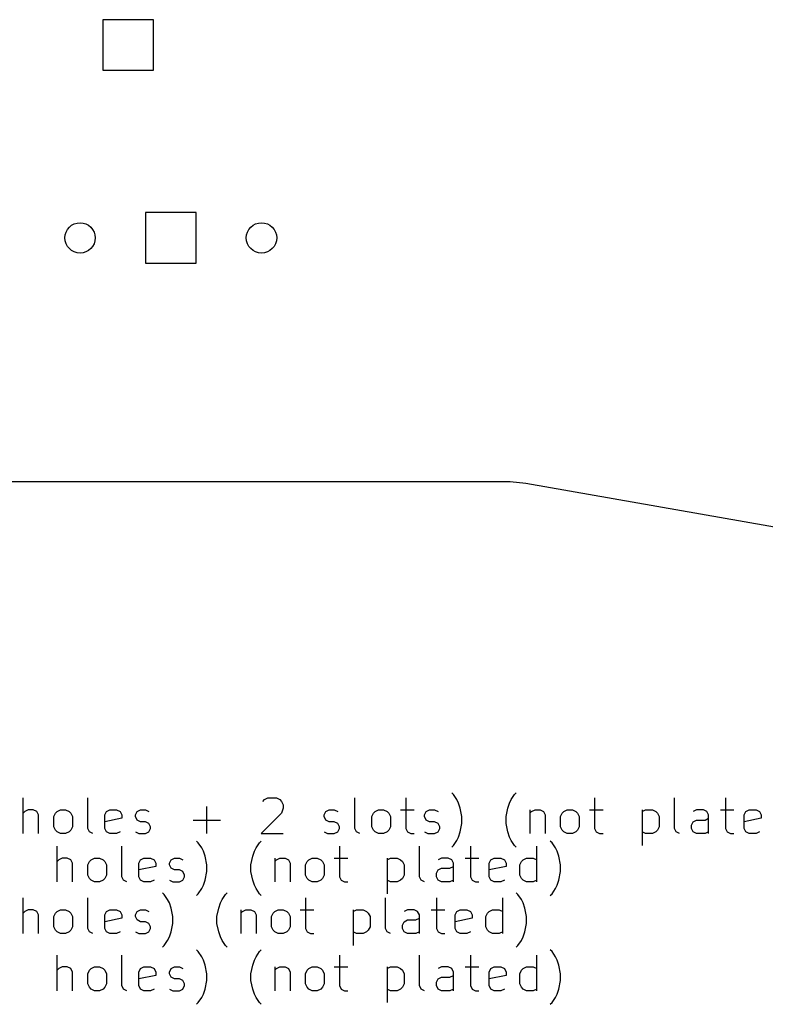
# Model space of a CAD drawing. Extents: x 52 to 383, y -189 to -68.
# Tile 2 of 5: x 93 to 135, y -189 to -134. Entities that reach past the tile are written whole.
import ezdxf

# ---------------------------------------------------------------- set-up
doc = ezdxf.new("R2010")
doc.units = 0
doc.layers.add('BLACK', color=7, linetype='CONTINUOUS')

msp = doc.modelspace()

# ---------------------------------------------------------------- linework, layer by layer
at = {"layer": 'BLACK', "linetype": 'CONTINUOUS'}
for p, q in [((100.844, -134.192), (98.016, -134.192)), ((98.016, -134.192), (98.016, -137.021)), ((100.844, -137.021), (100.844, -134.192)), ((98.016, -137.021), (100.844, -137.021)), ((103.232, -145.002), (100.404, -145.002)), ((100.404, -145.002), (100.404, -147.831)), ((103.232, -147.831), (103.232, -145.002)), ((100.404, -147.831), (103.232, -147.831)), ((120.829, -160.091), (58.7374, -160.091)), ((121.696, -160.167), (120.829, -160.091)), ((191.113, -172.386), (121.696, -160.167)), ((117.642, -177.601), (117.547, -177.506)), ((117.833, -177.886), (117.642, -177.601)), ((120.88, -177.886), (121.071, -177.601)), ((121.071, -177.601), (121.166, -177.506)), ((93.5469, -179.791), (93.5469, -177.791)), ((97.1659, -179.506), (97.1659, -177.791)), ((106.975, -177.982), (107.071, -177.886)), ((107.071, -177.886), (107.261, -177.791)), ((107.261, -177.791), (107.737, -177.791)), ((107.737, -177.791), (107.928, -177.886)), ((107.928, -177.886), (108.023, -177.982)), ((108.023, -177.982), (108.118, -178.172)), ((112.118, -179.506), (112.118, -177.791)), ((114.975, -177.791), (114.975, -179.506)), ((117.928, -178.077), (117.833, -177.886)), ((118.023, -178.363), (117.928, -178.077)), ((120.69, -178.363), (120.785, -178.077)), ((120.785, -178.077), (120.88, -177.886)), ((125.547, -177.791), (125.547, -179.506)), ((130.023, -179.506), (130.023, -177.791)), ((132.88, -177.791), (132.88, -179.506)), ((93.6421, -178.553), (93.5469, -178.648)), ((93.8326, -178.458), (93.6421, -178.553)), ((94.1183, -178.458), (93.8326, -178.458)), ((94.3088, -178.553), (94.1183, -178.458)), ((94.404, -178.744), (94.3088, -178.553)), ((95.2612, -178.839), (95.3564, -178.648)), ((95.3564, -178.648), (95.4516, -178.553)), ((95.4516, -178.553), (95.6421, -178.458)), ((95.6421, -178.458), (95.9278, -178.458)), ((95.9278, -178.458), (96.1183, -178.553)), ((96.1183, -178.553), (96.2135, -178.648)), ((96.2135, -178.648), (96.3088, -178.839)), ((98.1183, -178.744), (98.2135, -178.553)), ((98.2135, -178.553), (98.404, -178.458)), ((98.404, -178.458), (98.785, -178.458)), ((98.785, -178.458), (98.9754, -178.553)), ((98.9754, -178.553), (99.0707, -178.744)), ((99.8326, -178.744), (99.9278, -178.553)), ((99.9278, -178.553), (100.118, -178.458)), ((100.118, -178.458), (100.404, -178.458)), ((100.404, -178.458), (100.594, -178.553)), ((103.833, -179.791), (103.833, -178.267)), ((108.023, -178.648), (106.88, -179.791)), ((108.118, -178.363), (108.023, -178.648)), ((108.118, -178.172), (108.118, -178.363)), ((110.404, -178.744), (110.499, -178.553)), ((110.499, -178.553), (110.69, -178.458)), ((110.69, -178.458), (110.975, -178.458)), ((110.975, -178.458), (111.166, -178.553)), ((113.071, -178.839), (113.166, -178.648)), ((113.166, -178.648), (113.261, -178.553)), ((113.261, -178.553), (113.452, -178.458)), ((113.452, -178.458), (113.737, -178.458)), ((113.737, -178.458), (113.928, -178.553)), ((113.928, -178.553), (114.023, -178.648)), ((114.023, -178.648), (114.118, -178.839)), ((114.69, -178.458), (115.452, -178.458)), ((116.023, -178.744), (116.118, -178.553)), ((116.118, -178.553), (116.309, -178.458)), ((116.309, -178.458), (116.594, -178.458)), ((116.594, -178.458), (116.785, -178.553)), ((118.118, -178.839), (118.023, -178.363)), ((120.594, -178.839), (120.69, -178.363)), ((121.928, -178.458), (121.928, -179.791)), ((121.928, -178.648), (122.023, -178.553)), ((122.023, -178.553), (122.214, -178.458)), ((122.214, -178.458), (122.499, -178.458)), ((122.499, -178.458), (122.69, -178.553)), ((122.69, -178.553), (122.785, -178.744)), ((123.642, -178.839), (123.737, -178.648)), ((123.737, -178.648), (123.833, -178.553)), ((123.833, -178.553), (124.023, -178.458)), ((124.023, -178.458), (124.309, -178.458)), ((124.309, -178.458), (124.499, -178.553)), ((124.499, -178.553), (124.594, -178.648)), ((124.594, -178.648), (124.69, -178.839)), ((125.261, -178.458), (126.023, -178.458)), ((128.214, -178.458), (128.214, -180.458)), ((128.214, -178.553), (128.404, -178.458)), ((128.404, -178.458), (128.785, -178.458)), ((128.785, -178.458), (128.975, -178.553)), ((128.975, -178.553), (129.071, -178.648)), ((129.071, -178.648), (129.166, -178.839)), ((131.261, -178.458), (131.071, -178.553)), ((131.642, -178.458), (131.261, -178.458)), ((131.833, -178.553), (131.642, -178.458)), ((131.928, -178.744), (131.833, -178.553)), ((132.594, -178.458), (133.356, -178.458)), ((133.928, -178.744), (134.023, -178.553)), ((134.023, -178.553), (134.214, -178.458)), ((134.214, -178.458), (134.594, -178.458)), ((134.594, -178.458), (134.785, -178.553)), ((134.785, -178.553), (134.88, -178.744)), ((94.404, -179.791), (94.404, -178.744)), ((95.2612, -179.41), (95.2612, -178.839)), ((96.3088, -178.839), (96.3088, -179.41)), ((98.1183, -179.506), (98.1183, -178.744)), ((99.0707, -178.934), (98.1183, -179.125)), ((99.0707, -178.744), (99.0707, -178.934)), ((99.8326, -178.839), (99.8326, -178.744)), ((99.9278, -179.029), (99.8326, -178.839)), ((100.118, -179.125), (99.9278, -179.029)), ((100.404, -179.125), (100.118, -179.125)), ((100.594, -179.22), (100.404, -179.125)), ((100.69, -179.41), (100.594, -179.22)), ((103.071, -179.029), (104.594, -179.029)), ((110.404, -178.839), (110.404, -178.744)), ((110.499, -179.029), (110.404, -178.839)), ((110.69, -179.125), (110.499, -179.029)), ((110.975, -179.125), (110.69, -179.125)), ((111.166, -179.22), (110.975, -179.125)), ((111.261, -179.41), (111.166, -179.22)), ((113.071, -179.41), (113.071, -178.839)), ((114.118, -178.839), (114.118, -179.41)), ((116.023, -178.839), (116.023, -178.744)), ((116.118, -179.029), (116.023, -178.839)), ((116.309, -179.125), (116.118, -179.029)), ((116.594, -179.125), (116.309, -179.125)), ((116.785, -179.22), (116.594, -179.125)), ((116.88, -179.41), (116.785, -179.22)), ((118.023, -179.696), (118.118, -179.22)), ((118.118, -179.22), (118.118, -178.839)), ((120.594, -179.22), (120.594, -178.839)), ((120.69, -179.696), (120.594, -179.22)), ((122.785, -178.744), (122.785, -179.791)), ((123.642, -179.41), (123.642, -178.839)), ((124.69, -178.839), (124.69, -179.41)), ((129.166, -178.839), (129.166, -179.41)), ((130.975, -179.315), (131.071, -179.125)), ((131.071, -179.125), (131.261, -179.029)), ((131.261, -179.029), (131.737, -179.029)), ((131.737, -179.029), (131.928, -178.934)), ((131.928, -179.791), (131.928, -178.744)), ((133.928, -179.506), (133.928, -178.744)), ((134.88, -178.934), (133.928, -179.125)), ((134.88, -178.744), (134.88, -178.934)), ((95.3564, -179.601), (95.2612, -179.41)), ((95.4516, -179.696), (95.3564, -179.601)), ((95.6421, -179.791), (95.4516, -179.696)), ((95.9278, -179.791), (95.6421, -179.791)), ((96.1183, -179.696), (95.9278, -179.791)), ((96.2135, -179.601), (96.1183, -179.696)), ((96.3088, -179.41), (96.2135, -179.601)), ((97.2612, -179.696), (97.1659, -179.506)), ((97.4516, -179.791), (97.2612, -179.696)), ((98.2135, -179.696), (98.1183, -179.506)), ((98.404, -179.791), (98.2135, -179.696)), ((98.785, -179.791), (98.404, -179.791)), ((98.9754, -179.696), (98.785, -179.791)), ((99.8326, -179.696), (100.023, -179.791)), ((100.023, -179.791), (100.404, -179.791)), ((100.404, -179.791), (100.594, -179.696)), ((100.594, -179.696), (100.69, -179.506)), ((100.69, -179.506), (100.69, -179.41)), ((106.88, -179.791), (108.118, -179.791)), ((110.404, -179.696), (110.594, -179.791)), ((110.594, -179.791), (110.975, -179.791)), ((110.975, -179.791), (111.166, -179.696)), ((111.166, -179.696), (111.261, -179.506)), ((111.261, -179.506), (111.261, -179.41)), ((112.214, -179.696), (112.118, -179.506)), ((112.404, -179.791), (112.214, -179.696)), ((113.166, -179.601), (113.071, -179.41)), ((113.261, -179.696), (113.166, -179.601)), ((113.452, -179.791), (113.261, -179.696)), ((113.737, -179.791), (113.452, -179.791)), ((113.928, -179.696), (113.737, -179.791)), ((114.023, -179.601), (113.928, -179.696)), ((114.118, -179.41), (114.023, -179.601)), ((114.975, -179.506), (115.071, -179.696)), ((115.071, -179.696), (115.261, -179.791)), ((115.261, -179.791), (115.452, -179.791)), ((116.023, -179.696), (116.214, -179.791)), ((116.214, -179.791), (116.594, -179.791)), ((116.594, -179.791), (116.785, -179.696)), ((116.785, -179.696), (116.88, -179.506)), ((116.88, -179.506), (116.88, -179.41)), ((117.928, -179.982), (118.023, -179.696)), ((120.785, -179.982), (120.69, -179.696)), ((123.737, -179.601), (123.642, -179.41)), ((123.833, -179.696), (123.737, -179.601)), ((124.023, -179.791), (123.833, -179.696)), ((124.309, -179.791), (124.023, -179.791)), ((124.499, -179.696), (124.309, -179.791)), ((124.594, -179.601), (124.499, -179.696)), ((124.69, -179.41), (124.594, -179.601)), ((125.547, -179.506), (125.642, -179.696)), ((125.642, -179.696), (125.833, -179.791)), ((125.833, -179.791), (126.023, -179.791)), ((128.404, -179.791), (128.214, -179.696)), ((128.785, -179.791), (128.404, -179.791)), ((128.975, -179.696), (128.785, -179.791)), ((129.071, -179.601), (128.975, -179.696)), ((129.166, -179.41), (129.071, -179.601)), ((130.118, -179.696), (130.023, -179.506)), ((130.309, -179.791), (130.118, -179.696)), ((130.975, -179.506), (130.975, -179.315)), ((131.071, -179.696), (130.975, -179.506)), ((131.261, -179.791), (131.071, -179.696)), ((131.737, -179.791), (131.261, -179.791)), ((131.928, -179.696), (131.737, -179.791)), ((132.88, -179.506), (132.975, -179.696)), ((132.975, -179.696), (133.166, -179.791)), ((133.166, -179.791), (133.356, -179.791)), ((134.023, -179.696), (133.928, -179.506)), ((134.214, -179.791), (134.023, -179.696)), ((134.594, -179.791), (134.214, -179.791)), ((134.785, -179.696), (134.594, -179.791)), ((103.356, -180.301), (103.261, -180.206)), ((103.547, -180.586), (103.356, -180.301)), ((106.594, -180.586), (106.785, -180.301)), ((106.785, -180.301), (106.88, -180.206)), ((117.642, -180.458), (117.833, -180.172)), ((117.833, -180.172), (117.928, -179.982)), ((120.88, -180.172), (120.785, -179.982)), ((121.071, -180.458), (120.88, -180.172)), ((123.166, -180.301), (123.071, -180.206)), ((123.356, -180.586), (123.166, -180.301)), ((95.4516, -182.491), (95.4516, -180.491)), ((99.0707, -182.206), (99.0707, -180.491)), ((103.642, -180.777), (103.547, -180.586)), ((103.737, -181.063), (103.642, -180.777)), ((106.404, -181.063), (106.499, -180.777)), ((106.499, -180.777), (106.594, -180.586)), ((111.261, -180.491), (111.261, -182.206)), ((115.737, -182.206), (115.737, -180.491)), ((117.547, -180.553), (117.642, -180.458)), ((118.594, -180.491), (118.594, -182.206)), ((121.166, -180.553), (121.071, -180.458)), ((122.309, -182.491), (122.309, -180.491)), ((123.452, -180.777), (123.356, -180.586)), ((123.547, -181.063), (123.452, -180.777)), ((95.5469, -181.253), (95.4516, -181.348)), ((95.7373, -181.158), (95.5469, -181.253)), ((96.0231, -181.158), (95.7373, -181.158)), ((96.2135, -181.253), (96.0231, -181.158)), ((96.3088, -181.444), (96.2135, -181.253)), ((96.3088, -182.491), (96.3088, -181.444)), ((97.1659, -181.539), (97.2612, -181.348)), ((97.2612, -181.348), (97.3564, -181.253)), ((97.3564, -181.253), (97.5469, -181.158)), ((97.5469, -181.158), (97.8326, -181.158)), ((97.8326, -181.158), (98.0231, -181.253)), ((98.0231, -181.253), (98.1183, -181.348)), ((98.1183, -181.348), (98.2135, -181.539)), ((100.023, -181.444), (100.118, -181.253)), ((100.023, -182.206), (100.023, -181.444)), ((100.118, -181.253), (100.309, -181.158)), ((100.309, -181.158), (100.69, -181.158)), ((100.69, -181.158), (100.88, -181.253)), ((100.88, -181.253), (100.975, -181.444)), ((100.975, -181.444), (100.975, -181.634)), ((101.737, -181.444), (101.833, -181.253)), ((101.737, -181.539), (101.737, -181.444)), ((101.833, -181.253), (102.023, -181.158)), ((102.023, -181.158), (102.309, -181.158)), ((102.309, -181.158), (102.499, -181.253)), ((103.833, -181.539), (103.737, -181.063)), ((106.309, -181.539), (106.404, -181.063)), ((107.642, -181.158), (107.642, -182.491)), ((107.642, -181.348), (107.737, -181.253)), ((107.737, -181.253), (107.928, -181.158)), ((107.928, -181.158), (108.214, -181.158)), ((108.214, -181.158), (108.404, -181.253)), ((108.404, -181.253), (108.499, -181.444)), ((108.499, -181.444), (108.499, -182.491)), ((109.356, -181.539), (109.452, -181.348)), ((109.452, -181.348), (109.547, -181.253)), ((109.547, -181.253), (109.737, -181.158)), ((109.737, -181.158), (110.023, -181.158)), ((110.023, -181.158), (110.214, -181.253)), ((110.214, -181.253), (110.309, -181.348)), ((110.309, -181.348), (110.404, -181.539)), ((110.975, -181.158), (111.737, -181.158)), ((113.928, -181.158), (113.928, -183.158)), ((113.928, -181.253), (114.118, -181.158)), ((114.118, -181.158), (114.499, -181.158)), ((114.499, -181.158), (114.69, -181.253)), ((114.69, -181.253), (114.785, -181.348)), ((114.785, -181.348), (114.88, -181.539)), ((116.975, -181.158), (116.785, -181.253)), ((117.356, -181.158), (116.975, -181.158)), ((117.547, -181.253), (117.356, -181.158)), ((117.642, -181.444), (117.547, -181.253)), ((117.642, -182.491), (117.642, -181.444)), ((118.309, -181.158), (119.071, -181.158)), ((119.642, -181.444), (119.737, -181.253)), ((119.642, -182.206), (119.642, -181.444)), ((119.737, -181.253), (119.928, -181.158)), ((119.928, -181.158), (120.309, -181.158)), ((120.309, -181.158), (120.499, -181.253)), ((120.499, -181.253), (120.594, -181.444)), ((120.594, -181.444), (120.594, -181.634)), ((121.356, -181.539), (121.452, -181.348)), ((121.452, -181.348), (121.547, -181.253)), ((121.547, -181.253), (121.737, -181.158)), ((121.737, -181.158), (122.118, -181.158)), ((122.118, -181.158), (122.309, -181.253)), ((123.642, -181.539), (123.547, -181.063)), ((97.1659, -182.11), (97.1659, -181.539)), ((98.2135, -181.539), (98.2135, -182.11)), ((100.975, -181.634), (100.023, -181.825)), ((101.833, -181.729), (101.737, -181.539)), ((102.023, -181.825), (101.833, -181.729)), ((102.309, -181.825), (102.023, -181.825)), ((102.499, -181.92), (102.309, -181.825)), ((102.594, -182.11), (102.499, -181.92)), ((103.737, -182.396), (103.833, -181.92)), ((103.833, -181.92), (103.833, -181.539)), ((106.309, -181.92), (106.309, -181.539)), ((106.404, -182.396), (106.309, -181.92)), ((109.356, -182.11), (109.356, -181.539)), ((110.404, -181.539), (110.404, -182.11)), ((114.88, -181.539), (114.88, -182.11)), ((116.69, -182.015), (116.785, -181.825)), ((116.69, -182.206), (116.69, -182.015)), ((116.785, -181.825), (116.975, -181.729)), ((116.975, -181.729), (117.452, -181.729)), ((117.452, -181.729), (117.642, -181.634)), ((120.594, -181.634), (119.642, -181.825)), ((121.356, -182.11), (121.356, -181.539)), ((123.547, -182.396), (123.642, -181.92)), ((123.642, -181.92), (123.642, -181.539)), ((97.2612, -182.301), (97.1659, -182.11)), ((97.3564, -182.396), (97.2612, -182.301)), ((97.5469, -182.491), (97.3564, -182.396)), ((97.8326, -182.491), (97.5469, -182.491)), ((98.0231, -182.396), (97.8326, -182.491)), ((98.1183, -182.301), (98.0231, -182.396)), ((98.2135, -182.11), (98.1183, -182.301)), ((99.1659, -182.396), (99.0707, -182.206)), ((99.3564, -182.491), (99.1659, -182.396)), ((100.118, -182.396), (100.023, -182.206)), ((100.309, -182.491), (100.118, -182.396)), ((100.69, -182.491), (100.309, -182.491)), ((100.88, -182.396), (100.69, -182.491)), ((101.737, -182.396), (101.928, -182.491)), ((101.928, -182.491), (102.309, -182.491)), ((102.309, -182.491), (102.499, -182.396)), ((102.499, -182.396), (102.594, -182.206)), ((102.594, -182.206), (102.594, -182.11)), ((103.642, -182.682), (103.737, -182.396)), ((106.499, -182.682), (106.404, -182.396)), ((109.452, -182.301), (109.356, -182.11)), ((109.547, -182.396), (109.452, -182.301)), ((109.737, -182.491), (109.547, -182.396)), ((110.023, -182.491), (109.737, -182.491)), ((110.214, -182.396), (110.023, -182.491)), ((110.309, -182.301), (110.214, -182.396)), ((110.404, -182.11), (110.309, -182.301)), ((111.261, -182.206), (111.356, -182.396)), ((111.356, -182.396), (111.547, -182.491)), ((111.547, -182.491), (111.737, -182.491)), ((114.118, -182.491), (113.928, -182.396)), ((114.499, -182.491), (114.118, -182.491)), ((114.69, -182.396), (114.499, -182.491)), ((114.785, -182.301), (114.69, -182.396)), ((114.88, -182.11), (114.785, -182.301)), ((115.833, -182.396), (115.737, -182.206)), ((116.023, -182.491), (115.833, -182.396)), ((116.785, -182.396), (116.69, -182.206)), ((116.975, -182.491), (116.785, -182.396)), ((117.452, -182.491), (116.975, -182.491)), ((117.642, -182.396), (117.452, -182.491)), ((118.594, -182.206), (118.69, -182.396)), ((118.69, -182.396), (118.88, -182.491)), ((118.88, -182.491), (119.071, -182.491)), ((119.737, -182.396), (119.642, -182.206)), ((119.928, -182.491), (119.737, -182.396)), ((120.309, -182.491), (119.928, -182.491)), ((120.499, -182.396), (120.309, -182.491)), ((121.452, -182.301), (121.356, -182.11)), ((121.547, -182.396), (121.452, -182.301)), ((121.737, -182.491), (121.547, -182.396)), ((122.118, -182.491), (121.737, -182.491)), ((122.309, -182.396), (122.118, -182.491)), ((123.452, -182.682), (123.547, -182.396)), ((101.452, -183.201), (101.356, -183.106)), ((103.356, -183.158), (103.547, -182.872)), ((103.547, -182.872), (103.642, -182.682)), ((104.88, -183.201), (104.975, -183.106)), ((106.594, -182.872), (106.499, -182.682)), ((106.785, -183.158), (106.594, -182.872)), ((121.261, -183.201), (121.166, -183.106)), ((123.166, -183.158), (123.356, -182.872)), ((123.356, -182.872), (123.452, -182.682)), ((93.5469, -185.391), (93.5469, -183.391)), ((97.1659, -185.106), (97.1659, -183.391)), ((101.642, -183.486), (101.452, -183.201)), ((101.737, -183.677), (101.642, -183.486)), ((101.833, -183.963), (101.737, -183.677)), ((103.261, -183.253), (103.356, -183.158)), ((104.499, -183.963), (104.594, -183.677)), ((104.594, -183.677), (104.69, -183.486)), ((104.69, -183.486), (104.88, -183.201)), ((106.88, -183.253), (106.785, -183.158)), ((109.356, -183.391), (109.356, -185.106)), ((113.833, -185.106), (113.833, -183.391)), ((116.69, -183.391), (116.69, -185.106)), ((120.404, -185.391), (120.404, -183.391)), ((121.452, -183.486), (121.261, -183.201)), ((121.547, -183.677), (121.452, -183.486)), ((121.642, -183.963), (121.547, -183.677)), ((123.071, -183.253), (123.166, -183.158)), ((93.6421, -184.153), (93.5469, -184.248)), ((93.8326, -184.058), (93.6421, -184.153)), ((94.1183, -184.058), (93.8326, -184.058)), ((94.3088, -184.153), (94.1183, -184.058)), ((94.404, -184.344), (94.3088, -184.153)), ((95.3564, -184.248), (95.4516, -184.153)), ((95.4516, -184.153), (95.6421, -184.058)), ((95.6421, -184.058), (95.9278, -184.058)), ((95.9278, -184.058), (96.1183, -184.153)), ((96.1183, -184.153), (96.2135, -184.248)), ((98.1183, -184.344), (98.2135, -184.153)), ((98.2135, -184.153), (98.404, -184.058)), ((98.404, -184.058), (98.785, -184.058)), ((98.785, -184.058), (98.9754, -184.153)), ((98.9754, -184.153), (99.0707, -184.344)), ((99.8326, -184.344), (99.9278, -184.153)), ((99.9278, -184.153), (100.118, -184.058)), ((100.118, -184.058), (100.404, -184.058)), ((100.404, -184.058), (100.594, -184.153)), ((101.928, -184.439), (101.833, -183.963)), ((104.404, -184.439), (104.499, -183.963)), ((105.737, -184.058), (105.737, -185.391)), ((105.737, -184.248), (105.833, -184.153)), ((105.833, -184.153), (106.023, -184.058)), ((106.023, -184.058), (106.309, -184.058)), ((106.309, -184.058), (106.499, -184.153)), ((106.499, -184.153), (106.594, -184.344)), ((107.547, -184.248), (107.642, -184.153)), ((107.642, -184.153), (107.833, -184.058)), ((107.833, -184.058), (108.118, -184.058)), ((108.118, -184.058), (108.309, -184.153)), ((108.309, -184.153), (108.404, -184.248)), ((109.071, -184.058), (109.833, -184.058)), ((112.023, -184.058), (112.023, -186.058)), ((112.023, -184.153), (112.214, -184.058)), ((112.214, -184.058), (112.594, -184.058)), ((112.594, -184.058), (112.785, -184.153)), ((112.785, -184.153), (112.88, -184.248)), ((115.071, -184.058), (114.88, -184.153)), ((115.452, -184.058), (115.071, -184.058)), ((115.642, -184.153), (115.452, -184.058)), ((115.737, -184.344), (115.642, -184.153)), ((116.404, -184.058), (117.166, -184.058)), ((117.737, -184.344), (117.833, -184.153)), ((117.833, -184.153), (118.023, -184.058)), ((118.023, -184.058), (118.404, -184.058)), ((118.404, -184.058), (118.594, -184.153)), ((118.594, -184.153), (118.69, -184.344)), ((119.547, -184.248), (119.642, -184.153)), ((119.642, -184.153), (119.833, -184.058)), ((119.833, -184.058), (120.214, -184.058)), ((120.214, -184.058), (120.404, -184.153)), ((121.737, -184.439), (121.642, -183.963)), ((94.404, -185.391), (94.404, -184.344)), ((95.2612, -184.439), (95.3564, -184.248)), ((95.2612, -185.01), (95.2612, -184.439)), ((96.2135, -184.248), (96.3088, -184.439)), ((96.3088, -184.439), (96.3088, -185.01)), ((98.1183, -185.106), (98.1183, -184.344)), ((99.0707, -184.534), (98.1183, -184.725)), ((99.0707, -184.344), (99.0707, -184.534)), ((99.8326, -184.439), (99.8326, -184.344)), ((99.9278, -184.629), (99.8326, -184.439)), ((100.118, -184.725), (99.9278, -184.629)), ((100.404, -184.725), (100.118, -184.725)), ((100.594, -184.82), (100.404, -184.725)), ((101.928, -184.82), (101.928, -184.439)), ((104.404, -184.82), (104.404, -184.439)), ((106.594, -184.344), (106.594, -185.391)), ((107.452, -184.439), (107.547, -184.248)), ((107.452, -185.01), (107.452, -184.439)), ((108.404, -184.248), (108.499, -184.439)), ((108.499, -184.439), (108.499, -185.01)), ((112.88, -184.248), (112.975, -184.439)), ((112.975, -184.439), (112.975, -185.01)), ((114.785, -184.915), (114.88, -184.725)), ((114.88, -184.725), (115.071, -184.629)), ((115.071, -184.629), (115.547, -184.629)), ((115.547, -184.629), (115.737, -184.534)), ((115.737, -185.391), (115.737, -184.344)), ((117.737, -185.106), (117.737, -184.344)), ((118.69, -184.534), (117.737, -184.725)), ((118.69, -184.344), (118.69, -184.534)), ((119.452, -184.439), (119.547, -184.248)), ((119.452, -185.01), (119.452, -184.439)), ((121.737, -184.82), (121.737, -184.439)), ((95.3564, -185.201), (95.2612, -185.01)), ((95.4516, -185.296), (95.3564, -185.201)), ((95.6421, -185.391), (95.4516, -185.296)), ((96.1183, -185.296), (95.9278, -185.391)), ((96.2135, -185.201), (96.1183, -185.296)), ((96.3088, -185.01), (96.2135, -185.201)), ((97.2612, -185.296), (97.1659, -185.106)), ((97.4516, -185.391), (97.2612, -185.296)), ((98.2135, -185.296), (98.1183, -185.106)), ((98.404, -185.391), (98.2135, -185.296)), ((98.9754, -185.296), (98.785, -185.391)), ((99.8326, -185.296), (100.023, -185.391)), ((100.404, -185.391), (100.594, -185.296)), ((100.69, -185.01), (100.594, -184.82)), ((100.594, -185.296), (100.69, -185.106)), ((100.69, -185.106), (100.69, -185.01)), ((101.737, -185.582), (101.833, -185.296)), ((101.833, -185.296), (101.928, -184.82)), ((104.499, -185.296), (104.404, -184.82)), ((104.594, -185.582), (104.499, -185.296)), ((107.547, -185.201), (107.452, -185.01)), ((107.642, -185.296), (107.547, -185.201)), ((107.833, -185.391), (107.642, -185.296)), ((108.309, -185.296), (108.118, -185.391)), ((108.404, -185.201), (108.309, -185.296)), ((108.499, -185.01), (108.404, -185.201)), ((109.356, -185.106), (109.452, -185.296)), ((109.452, -185.296), (109.642, -185.391)), ((112.214, -185.391), (112.023, -185.296)), ((112.785, -185.296), (112.594, -185.391)), ((112.88, -185.201), (112.785, -185.296)), ((112.975, -185.01), (112.88, -185.201)), ((113.928, -185.296), (113.833, -185.106)), ((114.118, -185.391), (113.928, -185.296)), ((114.785, -185.106), (114.785, -184.915)), ((114.88, -185.296), (114.785, -185.106)), ((115.071, -185.391), (114.88, -185.296)), ((115.737, -185.296), (115.547, -185.391)), ((116.69, -185.106), (116.785, -185.296)), ((116.785, -185.296), (116.975, -185.391)), ((117.833, -185.296), (117.737, -185.106)), ((118.023, -185.391), (117.833, -185.296)), ((118.594, -185.296), (118.404, -185.391)), ((119.547, -185.201), (119.452, -185.01)), ((119.642, -185.296), (119.547, -185.201)), ((119.833, -185.391), (119.642, -185.296)), ((120.404, -185.296), (120.214, -185.391)), ((121.547, -185.582), (121.642, -185.296)), ((121.642, -185.296), (121.737, -184.82)), ((95.9278, -185.391), (95.6421, -185.391)), ((98.785, -185.391), (98.404, -185.391)), ((100.023, -185.391), (100.404, -185.391)), ((101.452, -186.058), (101.642, -185.772)), ((101.642, -185.772), (101.737, -185.582)), ((104.69, -185.772), (104.594, -185.582)), ((104.88, -186.058), (104.69, -185.772)), ((108.118, -185.391), (107.833, -185.391)), ((109.642, -185.391), (109.833, -185.391)), ((112.594, -185.391), (112.214, -185.391)), ((115.547, -185.391), (115.071, -185.391)), ((116.975, -185.391), (117.166, -185.391)), ((118.404, -185.391), (118.023, -185.391)), ((120.214, -185.391), (119.833, -185.391)), ((121.261, -186.058), (121.452, -185.772)), ((121.452, -185.772), (121.547, -185.582)), ((101.356, -186.153), (101.452, -186.058)), ((103.356, -186.401), (103.261, -186.306)), ((103.547, -186.686), (103.356, -186.401)), ((104.975, -186.153), (104.88, -186.058)), ((106.594, -186.686), (106.785, -186.401)), ((106.785, -186.401), (106.88, -186.306)), ((121.166, -186.153), (121.261, -186.058)), ((123.166, -186.401), (123.071, -186.306)), ((123.356, -186.686), (123.166, -186.401)), ((95.4516, -188.591), (95.4516, -186.591)), ((99.0707, -188.306), (99.0707, -186.591)), ((103.642, -186.877), (103.547, -186.686)), ((103.737, -187.163), (103.642, -186.877)), ((106.404, -187.163), (106.499, -186.877)), ((106.499, -186.877), (106.594, -186.686)), ((111.261, -186.591), (111.261, -188.306)), ((115.737, -188.306), (115.737, -186.591)), ((118.594, -186.591), (118.594, -188.306)), ((122.309, -188.591), (122.309, -186.591)), ((123.452, -186.877), (123.356, -186.686)), ((123.547, -187.163), (123.452, -186.877)), ((95.5469, -187.353), (95.4516, -187.448)), ((95.7373, -187.258), (95.5469, -187.353)), ((96.0231, -187.258), (95.7373, -187.258)), ((96.2135, -187.353), (96.0231, -187.258)), ((96.3088, -187.544), (96.2135, -187.353)), ((96.3088, -188.591), (96.3088, -187.544)), ((97.1659, -187.639), (97.2612, -187.448)), ((97.2612, -187.448), (97.3564, -187.353)), ((97.3564, -187.353), (97.5469, -187.258)), ((97.5469, -187.258), (97.8326, -187.258)), ((97.8326, -187.258), (98.0231, -187.353)), ((98.0231, -187.353), (98.1183, -187.448)), ((98.1183, -187.448), (98.2135, -187.639)), ((100.023, -187.544), (100.118, -187.353)), ((100.023, -188.306), (100.023, -187.544)), ((100.118, -187.353), (100.309, -187.258)), ((100.309, -187.258), (100.69, -187.258)), ((100.69, -187.258), (100.88, -187.353)), ((100.88, -187.353), (100.975, -187.544)), ((100.975, -187.544), (100.975, -187.734)), ((101.737, -187.544), (101.833, -187.353)), ((101.737, -187.639), (101.737, -187.544)), ((101.833, -187.353), (102.023, -187.258)), ((102.023, -187.258), (102.309, -187.258)), ((102.309, -187.258), (102.499, -187.353)), ((103.833, -187.639), (103.737, -187.163)), ((106.309, -187.639), (106.404, -187.163)), ((107.642, -187.258), (107.642, -188.591)), ((107.642, -187.448), (107.737, -187.353)), ((107.737, -187.353), (107.928, -187.258)), ((107.928, -187.258), (108.214, -187.258)), ((108.214, -187.258), (108.404, -187.353)), ((108.404, -187.353), (108.499, -187.544)), ((108.499, -187.544), (108.499, -188.591)), ((109.356, -187.639), (109.452, -187.448)), ((109.452, -187.448), (109.547, -187.353)), ((109.547, -187.353), (109.737, -187.258)), ((109.737, -187.258), (110.023, -187.258)), ((110.023, -187.258), (110.214, -187.353)), ((110.214, -187.353), (110.309, -187.448)), ((110.309, -187.448), (110.404, -187.639)), ((110.975, -187.258), (111.737, -187.258)), ((113.928, -187.258), (113.928, -189.258)), ((113.928, -187.353), (114.118, -187.258)), ((114.118, -187.258), (114.499, -187.258)), ((114.499, -187.258), (114.69, -187.353)), ((114.69, -187.353), (114.785, -187.448)), ((114.785, -187.448), (114.88, -187.639)), ((116.975, -187.258), (116.785, -187.353)), ((117.356, -187.258), (116.975, -187.258)), ((117.547, -187.353), (117.356, -187.258)), ((117.642, -187.544), (117.547, -187.353)), ((117.642, -188.591), (117.642, -187.544)), ((118.309, -187.258), (119.071, -187.258)), ((119.642, -187.544), (119.737, -187.353)), ((119.642, -188.306), (119.642, -187.544)), ((119.737, -187.353), (119.928, -187.258)), ((119.928, -187.258), (120.309, -187.258)), ((120.309, -187.258), (120.499, -187.353)), ((120.499, -187.353), (120.594, -187.544)), ((120.594, -187.544), (120.594, -187.734)), ((121.356, -187.639), (121.452, -187.448)), ((121.452, -187.448), (121.547, -187.353)), ((121.547, -187.353), (121.737, -187.258)), ((121.737, -187.258), (122.118, -187.258)), ((122.118, -187.258), (122.309, -187.353)), ((123.642, -187.639), (123.547, -187.163)), ((97.1659, -188.21), (97.1659, -187.639)), ((98.2135, -187.639), (98.2135, -188.21)), ((100.975, -187.734), (100.023, -187.925)), ((101.833, -187.829), (101.737, -187.639)), ((102.023, -187.925), (101.833, -187.829)), ((102.309, -187.925), (102.023, -187.925)), ((102.499, -188.02), (102.309, -187.925)), ((102.594, -188.21), (102.499, -188.02)), ((103.737, -188.496), (103.833, -188.02)), ((103.833, -188.02), (103.833, -187.639)), ((106.309, -188.02), (106.309, -187.639)), ((106.404, -188.496), (106.309, -188.02)), ((109.356, -188.21), (109.356, -187.639)), ((110.404, -187.639), (110.404, -188.21)), ((114.88, -187.639), (114.88, -188.21)), ((116.69, -188.115), (116.785, -187.925)), ((116.785, -187.925), (116.975, -187.829)), ((116.975, -187.829), (117.452, -187.829)), ((117.452, -187.829), (117.642, -187.734)), ((120.594, -187.734), (119.642, -187.925)), ((121.356, -188.21), (121.356, -187.639)), ((123.547, -188.496), (123.642, -188.02)), ((123.642, -188.02), (123.642, -187.639)), ((97.2612, -188.401), (97.1659, -188.21)), ((97.3564, -188.496), (97.2612, -188.401)), ((97.5469, -188.591), (97.3564, -188.496)), ((97.8326, -188.591), (97.5469, -188.591)), ((98.0231, -188.496), (97.8326, -188.591)), ((98.1183, -188.401), (98.0231, -188.496)), ((98.2135, -188.21), (98.1183, -188.401)), ((99.1659, -188.496), (99.0707, -188.306)), ((99.3564, -188.591), (99.1659, -188.496)), ((100.118, -188.496), (100.023, -188.306)), ((100.309, -188.591), (100.118, -188.496)), ((100.69, -188.591), (100.309, -188.591)), ((100.88, -188.496), (100.69, -188.591)), ((101.737, -188.496), (101.928, -188.591)), ((101.928, -188.591), (102.309, -188.591)), ((102.309, -188.591), (102.499, -188.496)), ((102.499, -188.496), (102.594, -188.306)), ((102.594, -188.306), (102.594, -188.21)), ((103.642, -188.782), (103.737, -188.496)), ((106.499, -188.782), (106.404, -188.496)), ((109.452, -188.401), (109.356, -188.21)), ((109.547, -188.496), (109.452, -188.401)), ((109.737, -188.591), (109.547, -188.496)), ((110.023, -188.591), (109.737, -188.591)), ((110.214, -188.496), (110.023, -188.591)), ((110.309, -188.401), (110.214, -188.496)), ((110.404, -188.21), (110.309, -188.401)), ((111.261, -188.306), (111.356, -188.496)), ((111.356, -188.496), (111.547, -188.591)), ((111.547, -188.591), (111.737, -188.591)), ((114.118, -188.591), (113.928, -188.496)), ((114.499, -188.591), (114.118, -188.591)), ((114.69, -188.496), (114.499, -188.591)), ((114.785, -188.401), (114.69, -188.496)), ((114.88, -188.21), (114.785, -188.401)), ((115.833, -188.496), (115.737, -188.306)), ((116.023, -188.591), (115.833, -188.496)), ((116.69, -188.306), (116.69, -188.115)), ((116.785, -188.496), (116.69, -188.306)), ((116.975, -188.591), (116.785, -188.496)), ((117.452, -188.591), (116.975, -188.591)), ((117.642, -188.496), (117.452, -188.591)), ((118.594, -188.306), (118.69, -188.496)), ((118.69, -188.496), (118.88, -188.591)), ((118.88, -188.591), (119.071, -188.591)), ((119.737, -188.496), (119.642, -188.306)), ((119.928, -188.591), (119.737, -188.496)), ((120.309, -188.591), (119.928, -188.591)), ((120.499, -188.496), (120.309, -188.591)), ((121.452, -188.401), (121.356, -188.21)), ((121.547, -188.496), (121.452, -188.401)), ((121.737, -188.591), (121.547, -188.496)), ((122.118, -188.591), (121.737, -188.591)), ((122.309, -188.496), (122.118, -188.591)), ((123.452, -188.782), (123.547, -188.496)), ((103.356, -189.258), (103.547, -188.972)), ((103.547, -188.972), (103.642, -188.782)), ((106.594, -188.972), (106.499, -188.782)), ((106.785, -189.258), (106.594, -188.972)), ((123.166, -189.258), (123.356, -188.972)), ((123.356, -188.972), (123.452, -188.782)), ((103.261, -189.353), (103.356, -189.258)), ((106.88, -189.353), (106.785, -189.258)), ((123.071, -189.353), (123.166, -189.258))]:
    msp.add_line(p, q, dxfattribs=at)
at = {"layer": 'BLACK'}
for centre in [(96.7377, -146.417), (106.898, -146.417)]:
    msp.add_circle(centre, 0.85, dxfattribs=at)

doc.saveas('drawing.dxf')
